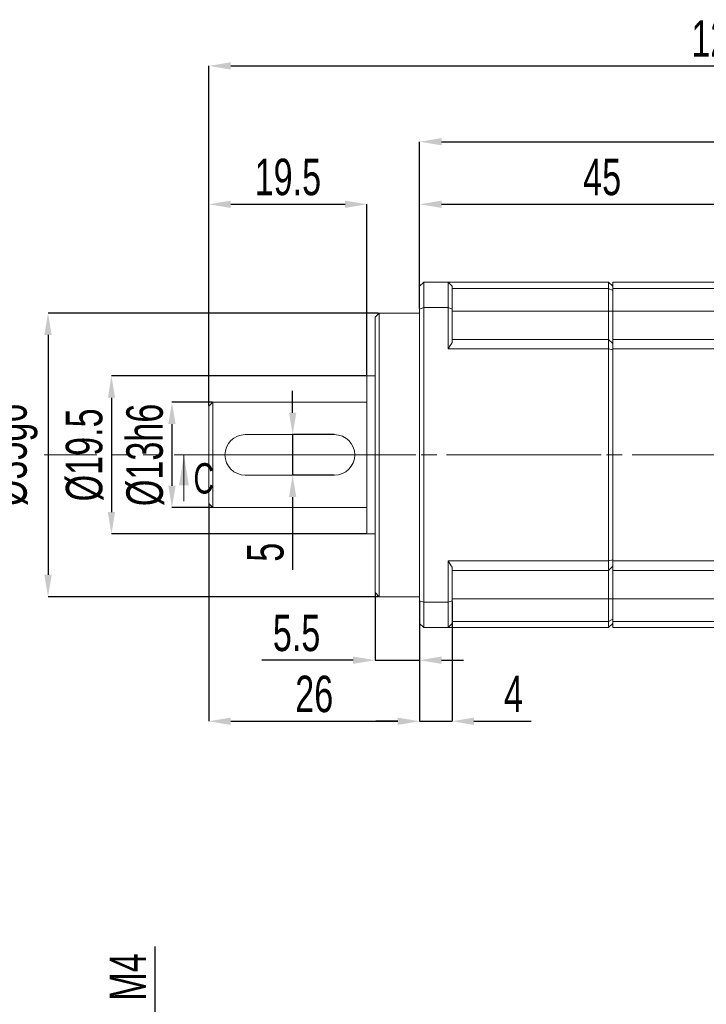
# Model space of a CAD drawing. Header units: millimetres. Extents: x 2549 to 2866, y 221 to 444.
# Tile 3 of 5: x 2634 to 2691, y 305 to 386. Entities that reach past the tile are written whole.
import ezdxf

# ---------------------------------------------------------------- set-up
doc = ezdxf.new("R2010")
doc.units = ezdxf.units.MM
for name, pattern in [('CENTER2', [28.575, 19.05, -3.175, 3.175, -3.175]), ('CENTERX2', [20.32, 12.7, -2.54, 2.54, -2.54]), ('PHANTOM', [12.7, 6.35, -1.27, 1.27, -1.27, 1.27, -1.27])]:
    doc.linetypes.add(name, pattern=pattern)
doc.layers.add('3中心线层', color=1, linetype='CENTER2')
doc.layers.add('6文字层', color=3, linetype='Continuous')
doc.styles.add('SLDTEXTSTYLE2', font='TXT', dxfattribs={"width": 0.7})
doc.dimstyles.new('SLDDIMSTYLE12', dxfattribs={"dimtxt": 3, "dimasz": 1.8, "dimexe": 0, "dimexo": 0.0625, "dimgap": 0.75, "dimtad": 1, "dimlfac": 1.5, "dimrnd": 1e-09, "dimzin": 12, "dimdsep": 46, "dimtxsty": 'SLDTEXTSTYLE2', "dimsah": 1, "dimcen": 0.09, "dimadec": 0, "dimazin": 3, "dimtfac": 1, "dimtmove": 0, "dimatfit": 0, "dimfxl": 1, "dimfrac": 2, "dimtolj": 1, "dimtzin": 12, "dimarcsym": 0})
doc.dimstyles.new('SLDDIMSTYLE4', dxfattribs={"dimtxt": 3, "dimasz": 1.8, "dimexe": 0, "dimexo": 0.0625, "dimgap": 0.75, "dimtad": 1, "dimlfac": 1.5, "dimrnd": 1e-09, "dimzin": 12, "dimdsep": 46, "dimtxsty": 'SLDTEXTSTYLE2', "dimsah": 1, "dimcen": 0.09, "dimadec": 0, "dimazin": 3, "dimtfac": 1, "dimtofl": 0, "dimtmove": 0, "dimatfit": 3, "dimfxl": 1, "dimfrac": 2, "dimtolj": 1, "dimtzin": 12, "dimarcsym": 0})
doc.dimstyles.new('SLDDIMSTYLE5', dxfattribs={"dimtxt": 3, "dimasz": 1.8, "dimexe": 0, "dimexo": 0.0625, "dimgap": 0.75, "dimtad": 1, "dimlfac": 1.5, "dimrnd": 1e-09, "dimzin": 12, "dimdsep": 46, "dimtxsty": 'SLDTEXTSTYLE2', "dimsah": 1, "dimcen": 0.09, "dimadec": 0, "dimazin": 3, "dimtfac": 1, "dimtmove": 0, "dimatfit": 0, "dimfxl": 1, "dimfrac": 2, "dimtolj": 1, "dimtzin": 12, "dimarcsym": 0})
doc.dimstyles.new('SLDDIMSTYLE8', dxfattribs={"dimtxt": 3, "dimasz": 1.8, "dimexe": 0, "dimexo": 0.0625, "dimgap": 0.75, "dimtad": 1, "dimlfac": 1.5, "dimrnd": 1e-09, "dimzin": 12, "dimdsep": 46, "dimtxsty": 'SLDTEXTSTYLE2', "dimsah": 1, "dimcen": 0.09, "dimadec": 0, "dimazin": 3, "dimtfac": 1, "dimtofl": 0, "dimtmove": 0, "dimatfit": 3, "dimfxl": 1, "dimfrac": 2, "dimtolj": 1, "dimarcsym": 0})
doc.dimstyles.new('SLDDIMSTYLE9', dxfattribs={"dimtxt": 3, "dimasz": 1.8, "dimexe": 0, "dimexo": 0.0625, "dimgap": 0.75, "dimtad": 1, "dimlfac": 1.5, "dimrnd": 1e-09, "dimzin": 12, "dimdsep": 46, "dimtxsty": 'SLDTEXTSTYLE2', "dimsah": 1, "dimcen": 0.09, "dimadec": 0, "dimazin": 3, "dimtfac": 1, "dimtofl": 0, "dimtmove": 0, "dimatfit": 3, "dimfxl": 1, "dimfrac": 2, "dimtolj": 1, "dimarcsym": 0})

# ---------------------------------------------------------------- blocks, each defined once
blk = doc.blocks.new('*D52')
at = {"layer": '6文字层', "color": 0, "lineweight": -2}
for p, q in [((2650.027, 354.372), (2650.027, 382.306)), ((2651.827, 382.306), (2732.227, 382.306)), ((2734.027, 346.039), (2734.027, 382.306))]:
    blk.add_line(p, q, dxfattribs=at)
at = {"layer": '6文字层', "color": 0}
for points in [[(2651.827, 382.606), (2651.827, 382.006), (2650.027, 382.306)], [(2732.227, 382.006), (2732.227, 382.606), (2734.027, 382.306)]]:
    blk.add_solid(points, dxfattribs=at)
at = {"layer": 'Defpoints', "color": 0}
for p in [(2734.027, 382.306), (2650.027, 354.309), (2734.027, 345.976)]:
    blk.add_point(p, dxfattribs=at)
at = {"layer": '6文字层', "color": 0, "insert": (2692.027, 386.056), "char_height": 3, "attachment_point": 2, "style": 'SLDTEXTSTYLE2'}
blk.add_mtext('\\A1;126', dxfattribs=at)
blk = doc.blocks.new('*D53')
at = {"layer": '6文字层', "color": 0, "lineweight": -2}
for p, q in [((2667.36, 362.365), (2667.36, 376.073)), ((2669.16, 376.073), (2732.227, 376.073)), ((2734.027, 346.039), (2734.027, 376.073))]:
    blk.add_line(p, q, dxfattribs=at)
at = {"layer": '6文字层', "color": 0}
for points in [[(2669.16, 376.373), (2669.16, 375.773), (2667.36, 376.073)], [(2732.227, 375.773), (2732.227, 376.373), (2734.027, 376.073)]]:
    blk.add_solid(points, dxfattribs=at)
at = {"layer": 'Defpoints', "color": 0}
for p in [(2734.027, 376.073), (2667.36, 362.302), (2734.027, 345.976)]:
    blk.add_point(p, dxfattribs=at)
at = {"layer": '6文字层', "color": 0, "insert": (2700.694, 379.823), "char_height": 3, "attachment_point": 2, "style": 'SLDTEXTSTYLE2'}
blk.add_mtext('\\A1;100', dxfattribs=at)
blk = doc.blocks.new('*D54')
at = {"layer": '6文字层', "color": 0, "lineweight": -2}
for p, q in [((2667.36, 362.365), (2667.36, 370.924)), ((2669.16, 370.924), (2695.56, 370.924)), ((2697.36, 359.098), (2697.36, 370.924))]:
    blk.add_line(p, q, dxfattribs=at)
at = {"layer": '6文字层', "color": 0}
for points in [[(2669.16, 371.224), (2669.16, 370.624), (2667.36, 370.924)], [(2695.56, 370.624), (2695.56, 371.224), (2697.36, 370.924)]]:
    blk.add_solid(points, dxfattribs=at)
at = {"layer": 'Defpoints', "color": 0}
for p in [(2697.36, 370.924), (2667.36, 362.302), (2697.36, 359.035)]:
    blk.add_point(p, dxfattribs=at)
at = {"layer": '6文字层', "color": 0, "insert": (2682.36, 374.674), "char_height": 3, "attachment_point": 2, "style": 'SLDTEXTSTYLE2'}
blk.add_mtext('\\A1;45', dxfattribs=at)
blk = doc.blocks.new('*D55')
at = {"layer": '6文字层', "color": 0, "lineweight": -2}
for p, q in [((2650.027, 346.247), (2650.027, 328.397)), ((2667.36, 338.254), (2667.36, 328.397)), ((2651.827, 328.397), (2665.56, 328.397))]:
    blk.add_line(p, q, dxfattribs=at)
at = {"layer": '6文字层', "color": 0}
for points in [[(2651.827, 328.697), (2651.827, 328.097), (2650.027, 328.397)], [(2665.56, 328.097), (2665.56, 328.697), (2667.36, 328.397)]]:
    blk.add_solid(points, dxfattribs=at)
at = {"layer": 'Defpoints', "color": 0}
for p in [(2650.027, 346.309), (2667.36, 338.317), (2667.36, 328.397)]:
    blk.add_point(p, dxfattribs=at)
at = {"layer": '6文字层', "color": 0, "insert": (2658.694, 332.147), "char_height": 3, "attachment_point": 2, "style": 'SLDTEXTSTYLE2'}
blk.add_mtext('\\A1;26', dxfattribs=at)
blk = doc.blocks.new('*D56')
at = {"layer": '6文字层', "color": 0, "lineweight": -2}
for p, q in [((2650.027, 354.372), (2650.027, 370.924)), ((2651.827, 370.924), (2661.227, 370.924)), ((2663.027, 356.872), (2663.027, 370.924))]:
    blk.add_line(p, q, dxfattribs=at)
at = {"layer": '6文字层', "color": 0}
for points in [[(2651.827, 371.224), (2651.827, 370.624), (2650.027, 370.924)], [(2661.227, 370.624), (2661.227, 371.224), (2663.027, 370.924)]]:
    blk.add_solid(points, dxfattribs=at)
at = {"layer": 'Defpoints', "color": 0}
for p in [(2663.027, 370.924), (2663.027, 356.809), (2650.027, 354.309)]:
    blk.add_point(p, dxfattribs=at)
at = {"layer": '6文字层', "color": 0, "insert": (2656.527, 374.674), "char_height": 3, "attachment_point": 2, "style": 'SLDTEXTSTYLE2'}
blk.add_mtext('\\A1;19.5', dxfattribs=at)
blk = doc.blocks.new('*D57')
at = {"layer": '6文字层', "color": 0, "lineweight": -2}
for p, q in [((2663.694, 338.914), (2663.694, 333.421)), ((2667.36, 338.254), (2667.36, 333.421)), ((2661.894, 333.421), (2654.394, 333.421)), ((2663.694, 333.421), (2667.36, 333.421)), ((2669.16, 333.421), (2670.96, 333.421))]:
    blk.add_line(p, q, dxfattribs=at)
at = {"layer": '6文字层', "color": 0}
for points in [[(2661.894, 333.121), (2661.894, 333.721), (2663.694, 333.421)], [(2669.16, 333.721), (2669.16, 333.121), (2667.36, 333.421)]]:
    blk.add_solid(points, dxfattribs=at)
at = {"layer": 'Defpoints', "color": 0}
for p in [(2663.694, 338.976), (2667.36, 338.317), (2667.36, 333.421)]:
    blk.add_point(p, dxfattribs=at)
at = {"layer": '6文字层', "color": 0, "insert": (2657.244, 337.171), "char_height": 3, "attachment_point": 2, "style": 'SLDTEXTSTYLE2'}
blk.add_mtext('\\A1;5.5', dxfattribs=at)
blk = doc.blocks.new('*D58')
at = {"layer": '6文字层', "color": 0, "lineweight": -2}
for p, q in [((2667.36, 338.254), (2667.36, 328.397)), ((2670.027, 338.254), (2670.027, 328.397)), ((2665.56, 328.397), (2663.76, 328.397)), ((2667.36, 328.397), (2670.027, 328.397)), ((2671.827, 328.397), (2676.527, 328.397))]:
    blk.add_line(p, q, dxfattribs=at)
at = {"layer": '6文字层', "color": 0}
for points in [[(2665.56, 328.097), (2665.56, 328.697), (2667.36, 328.397)], [(2671.827, 328.697), (2671.827, 328.097), (2670.027, 328.397)]]:
    blk.add_solid(points, dxfattribs=at)
at = {"layer": 'Defpoints', "color": 0}
for p in [(2667.36, 338.317), (2670.027, 338.317), (2670.027, 328.397)]:
    blk.add_point(p, dxfattribs=at)
at = {"layer": '6文字层', "color": 0, "insert": (2675.077, 332.147), "char_height": 3, "attachment_point": 2, "style": 'SLDTEXTSTYLE2'}
blk.add_mtext('\\A1;4', dxfattribs=at)
blk = doc.blocks.new('*D66')
at = {"layer": '6文字层', "color": 0, "lineweight": -2}
for p, q in [((2650.298, 354.643), (2647, 354.643)), ((2647, 352.843), (2647, 347.776)), ((2650.298, 345.976), (2647, 345.976))]:
    blk.add_line(p, q, dxfattribs=at)
at = {"layer": '6文字层', "color": 0}
for points in [[(2647.3, 352.843), (2646.7, 352.843), (2647, 354.643)], [(2646.7, 347.776), (2647.3, 347.776), (2647, 345.976)]]:
    blk.add_solid(points, dxfattribs=at)
at = {"layer": 'Defpoints', "color": 0}
for p in [(2650.36, 354.643), (2647, 345.976), (2650.36, 345.976)]:
    blk.add_point(p, dxfattribs=at)
at = {"layer": '6文字层', "color": 0, "insert": (2643.25, 350.309), "char_height": 3, "attachment_point": 2, "rotation": 90, "style": 'SLDTEXTSTYLE2'}
blk.add_mtext('\\A1;%%c13h6', dxfattribs=at)
blk = doc.blocks.new('*D67')
at = {"layer": '6文字层', "color": 0, "lineweight": -2}
for p, q in [((2662.964, 356.809), (2642.027, 356.809)), ((2642.027, 355.009), (2642.027, 345.609)), ((2662.964, 343.809), (2642.027, 343.809))]:
    blk.add_line(p, q, dxfattribs=at)
at = {"layer": '6文字层', "color": 0}
for points in [[(2642.327, 355.009), (2641.727, 355.009), (2642.027, 356.809)], [(2641.727, 345.609), (2642.327, 345.609), (2642.027, 343.809)]]:
    blk.add_solid(points, dxfattribs=at)
at = {"layer": 'Defpoints', "color": 0}
for p in [(2663.027, 356.809), (2642.027, 343.809), (2663.027, 343.809)]:
    blk.add_point(p, dxfattribs=at)
at = {"layer": '6文字层', "color": 0, "insert": (2638.277, 350.309), "char_height": 3, "attachment_point": 2, "rotation": 90, "style": 'SLDTEXTSTYLE2'}
blk.add_mtext('\\A1;%%c19.5', dxfattribs=at)
blk = doc.blocks.new('*D68')
at = {"layer": '6文字层', "color": 0, "lineweight": -2}
for p, q in [((2663.964, 361.976), (2636.814, 361.976)), ((2636.814, 360.176), (2636.814, 340.443)), ((2663.964, 338.643), (2636.814, 338.643))]:
    blk.add_line(p, q, dxfattribs=at)
at = {"layer": '6文字层', "color": 0}
for points in [[(2637.114, 360.176), (2636.514, 360.176), (2636.814, 361.976)], [(2636.514, 340.443), (2637.114, 340.443), (2636.814, 338.643)]]:
    blk.add_solid(points, dxfattribs=at)
at = {"layer": 'Defpoints', "color": 0}
for p in [(2664.027, 361.976), (2636.814, 338.643), (2664.027, 338.643)]:
    blk.add_point(p, dxfattribs=at)
at = {"layer": '6文字层', "color": 0, "insert": (2632.064, 350.309), "char_height": 3, "attachment_point": 2, "rotation": 90, "style": 'SLDTEXTSTYLE2'}
blk.add_mtext('\\A1;%%c35g6', dxfattribs=at)
blk = doc.blocks.new('*D69')
at = {"layer": '6文字层', "color": 0, "lineweight": -2}
for p, q in [((2656.922, 353.776), (2656.922, 355.576)), ((2660.298, 351.976), (2656.922, 351.976)), ((2656.922, 351.976), (2656.922, 348.643)), ((2660.298, 348.643), (2656.922, 348.643)), ((2656.922, 346.843), (2656.922, 340.853))]:
    blk.add_line(p, q, dxfattribs=at)
at = {"layer": '6文字层', "color": 0}
for points in [[(2656.622, 353.776), (2657.222, 353.776), (2656.922, 351.976)], [(2657.222, 346.843), (2656.622, 346.843), (2656.922, 348.643)]]:
    blk.add_solid(points, dxfattribs=at)
at = {"layer": 'Defpoints', "color": 0}
for p in [(2660.36, 351.976), (2656.922, 348.643), (2660.36, 348.643)]:
    blk.add_point(p, dxfattribs=at)
at = {"layer": '6文字层', "color": 0, "insert": (2653.172, 342.303), "char_height": 3, "attachment_point": 2, "rotation": 90, "style": 'SLDTEXTSTYLE2'}
blk.add_mtext('\\A1;5', dxfattribs=at)
blk = doc.blocks.new('*D77')
at = {"layer": '6文字层', "color": 0, "lineweight": -2}
for p, q in [((2645.622, 299.735), (2645.622, 309.861)), ((2657.964, 297.935), (2645.622, 297.935)), ((2645.622, 295.269), (2645.622, 297.935)), ((2657.964, 295.269), (2645.622, 295.269)), ((2645.622, 293.469), (2645.622, 291.669))]:
    blk.add_line(p, q, dxfattribs=at)
at = {"layer": '6文字层', "color": 0}
for points in [[(2645.322, 299.735), (2645.922, 299.735), (2645.622, 297.935)], [(2645.922, 293.469), (2645.322, 293.469), (2645.622, 295.269)]]:
    blk.add_solid(points, dxfattribs=at)
at = {"layer": 'Defpoints', "color": 0}
for p in [(2645.622, 297.935), (2658.027, 297.935), (2658.027, 295.269)]:
    blk.add_point(p, dxfattribs=at)
at = {"layer": '6文字层', "color": 0, "insert": (2641.872, 307.361), "char_height": 3, "attachment_point": 2, "rotation": 90, "style": 'SLDTEXTSTYLE2'}
blk.add_mtext('\\A1;M4', dxfattribs=at)

msp = doc.modelspace()

# ---------------------------------------------------------------- linework, layer by layer
at = {"color": 7, "linetype": 'Continuous', "lineweight": 15}
for p, q in [((2667.360191, 364.176154), (2667.693525, 364.509487)), ((2667.693525, 364.509487), (2667.693525, 362.425775)), ((2667.693525, 364.509487), (2669.693526, 364.509487)), ((2669.693526, 362.425775), (2669.693526, 364.509487)), ((2669.693526, 364.509487), (2670.026858, 364.176154)), ((2669.693526, 364.509487), (2682.893525, 364.509487)), ((2682.893525, 364.003565), (2682.893525, 364.509487)), ((2683.226859, 364.176154), (2682.893525, 364.509487)), ((2697.360192, 364.509487), (2683.226859, 364.509487)), ((2683.226859, 364.509487), (2683.226859, 364.003565)), ((2667.360191, 362.302263), (2667.360191, 364.176154)), ((2670.026858, 364.176154), (2670.026858, 362.302263)), ((2670.026858, 364.003565), (2682.893525, 364.003565)), ((2682.893525, 362.142821), (2682.893525, 364.003565)), ((2683.226859, 363.827993), (2682.893525, 364.003565)), ((2697.360192, 364.003565), (2683.226859, 364.003565)), ((2683.226859, 364.003565), (2683.226859, 362.142821)), ((2667.360191, 362.302263), (2667.693525, 362.425775)), ((2667.360191, 338.316711), (2667.360191, 362.302263)), ((2667.693525, 362.425775), (2667.693525, 338.193199)), ((2669.693526, 362.425775), (2667.693525, 362.425775)), ((2669.693526, 359.035184), (2669.693526, 362.425775)), ((2669.693526, 362.425775), (2670.026858, 362.302263)), ((2670.026858, 362.302263), (2670.026858, 359.555748)), ((2670.026858, 362.142821), (2682.893525, 362.142821)), ((2682.893525, 359.809487), (2682.893525, 362.142821)), ((2683.226859, 362.142821), (2682.893525, 362.142821)), ((2697.360192, 362.142821), (2683.226859, 362.142821)), ((2683.226859, 362.142821), (2683.226859, 359.809487)), ((2664.026858, 361.976154), (2663.693524, 361.642821)), ((2663.693524, 338.976153), (2663.693524, 361.642821)), ((2667.360191, 361.976154), (2664.026858, 361.976154)), ((2664.026858, 361.976154), (2664.026858, 338.642821)), ((2670.026858, 359.809487), (2682.893525, 359.809487)), ((2682.893525, 359.035184), (2682.893525, 359.809487)), ((2683.226859, 359.476154), (2682.893525, 359.809487)), ((2697.360192, 359.809487), (2683.226859, 359.809487)), ((2683.226859, 359.809487), (2683.226859, 359.035184)), ((2682.893525, 359.035184), (2669.693526, 359.035184)), ((2682.893525, 341.583791), (2682.893525, 359.035184)), ((2683.226859, 358.940439), (2682.893525, 359.035184)), ((2697.360192, 359.035184), (2683.226859, 359.035184)), ((2683.226859, 359.035184), (2683.226859, 341.583791)), ((2663.693524, 356.809487), (2663.026858, 356.809487)), ((2663.026858, 343.809487), (2663.026858, 356.809487)), ((2650.360191, 354.642821), (2650.026857, 354.309487)), ((2650.026857, 346.309487), (2650.026857, 354.309487)), ((2663.026858, 354.642821), (2650.360191, 354.642821)), ((2650.360191, 354.642821), (2650.360191, 345.976154)), ((2653.026858, 351.976154), (2660.360191, 351.976154)), ((2660.360191, 348.642821), (2653.026858, 348.642821)), ((2650.026857, 346.309487), (2650.360191, 345.976154)), ((2650.360191, 345.976154), (2663.026858, 345.976154)), ((2663.026858, 343.809487), (2663.693524, 343.809487)), ((2669.693526, 338.193199), (2669.693526, 341.583791)), ((2669.693526, 341.583791), (2682.893525, 341.583791)), ((2670.026858, 341.063227), (2670.026858, 338.316711)), ((2683.226859, 341.678535), (2682.893525, 341.583791)), ((2682.893525, 340.809487), (2682.893525, 341.583791)), ((2683.226859, 341.142821), (2682.893525, 340.809487)), ((2697.360192, 341.583791), (2683.226859, 341.583791)), ((2683.226859, 341.583791), (2683.226859, 340.809487)), ((2670.026858, 340.809487), (2682.893525, 340.809487)), ((2682.893525, 338.476154), (2682.893525, 340.809487)), ((2697.360192, 340.809487), (2683.226859, 340.809487)), ((2683.226859, 340.809487), (2683.226859, 338.476154)), ((2663.693524, 338.976153), (2664.026858, 338.642821)), ((2664.026858, 338.642821), (2667.360191, 338.642821)), ((2667.360191, 336.442821), (2667.360191, 338.316711)), ((2667.360191, 338.316711), (2667.693525, 338.193199)), ((2667.693525, 338.193199), (2669.693526, 338.193199)), ((2667.693525, 338.193199), (2667.693525, 336.109488)), ((2669.693526, 338.193199), (2670.026858, 338.316711)), ((2669.693526, 336.109488), (2669.693526, 338.193199)), ((2670.026858, 338.476154), (2682.893525, 338.476154)), ((2670.026858, 338.316711), (2670.026858, 336.442821)), ((2683.226859, 338.476154), (2682.893525, 338.476154)), ((2682.893525, 336.61541), (2682.893525, 338.476154)), ((2697.360192, 338.476154), (2683.226859, 338.476154)), ((2683.226859, 338.476154), (2683.226859, 336.61541)), ((2667.693525, 336.109488), (2667.360191, 336.442821)), ((2669.693526, 336.109488), (2670.026858, 336.442821)), ((2670.026858, 336.61541), (2682.893525, 336.61541)), ((2682.893525, 336.61541), (2683.226859, 336.790981)), ((2682.893525, 336.109488), (2682.893525, 336.61541)), ((2682.893525, 336.109488), (2683.226859, 336.442821)), ((2697.360192, 336.61541), (2683.226859, 336.61541)), ((2683.226859, 336.61541), (2683.226859, 336.109488)), ((2669.693526, 336.109488), (2667.693525, 336.109488)), ((2669.693526, 336.109488), (2682.893525, 336.109488)), ((2697.360192, 336.109488), (2683.226859, 336.109488))]:
    msp.add_line(p, q, dxfattribs=at)
at = {"color": 7, "linetype": 'Continuous', "lineweight": 0}
msp.add_line((2647.987834, 346.509487), (2647.987834, 350.309487), dxfattribs=at)
at = {"color": 7, "linetype": 'Continuous', "lineweight": 15}
for centre, radius, start, end in [((2683.893525, 350.309487), 16.666667, 146.30473785, 148.42987133), ((2653.026858, 350.309487), 1.666667, 90, 270), ((2660.360192, 350.309487), 1.666667, 270, 90), ((2683.893525, 350.309487), 16.666667, 211.57012867, 213.69526215)]:
    msp.add_arc(centre, radius, start, end, dxfattribs=at)
at = {"color": 7, "linetype": 'Continuous', "lineweight": 0}
msp.add_solid([(2647.987834, 350.309487), (2647.587834, 347.809487), (2648.387834, 347.809487)], dxfattribs=at)
at = {"layer": '3中心线层', "linetype": 'PHANTOM', "lineweight": 0}
msp.add_line((2742.420762, 350.309487), (2636.489879, 350.309487), dxfattribs=at)
at = {"layer": '3中心线层', "linetype": 'CENTERX2', "lineweight": 0}
msp.add_line((2649.258025, 350.309487), (2719.826858, 350.309487), dxfattribs=at)

# ---------------------------------------------------------------- texts
at = {"color": 7, "linetype": 'Continuous', "insert": (2648.770287, 349.628058), "char_height": 2.5, "attachment_point": 1, "style": 'SLDTEXTSTYLE2'}
msp.add_mtext('C', dxfattribs=at)

# ---------------------------------------------------------------- dimensions: what is measured, and where the dimension line sits
at = {"layer": '6文字层'}
for base, p1, p2, dimstyle, picture, middle in [((2734.026858, 382.30619), (2650.026858, 354.309487), (2734.026858, 345.97607), 'SLDDIMSTYLE4', '*D52', (2692.026858, 382.30619)), ((2734.026858, 376.073151), (2667.360192, 362.302263), (2734.026858, 345.97607), 'SLDDIMSTYLE4', '*D53', (2700.693525, 376.073151)), ((2663.026858, 370.924118), (2650.026858, 354.309487), (2663.026858, 356.809487), 'SLDDIMSTYLE4', '*D56', (2656.526858, 370.924118)), ((2697.360192, 370.924118), (2667.360192, 362.302263), (2697.360192, 359.035184), 'SLDDIMSTYLE4', '*D54', (2682.360192, 370.924118)), ((2667.360192, 328.397167), (2650.026858, 346.309487), (2667.360192, 338.316712), 'SLDDIMSTYLE4', '*D55', (2658.693525, 328.397167)), ((2667.360192, 333.420792), (2663.693525, 338.976154), (2667.360192, 338.316712), 'SLDDIMSTYLE5', '*D57', (2657.243525, 333.420792)), ((2670.026858, 328.397167), (2667.360192, 338.316712), (2670.026858, 338.316712), 'SLDDIMSTYLE5', '*D58', (2675.076858, 328.397167))]:
    dim = msp.add_linear_dim(base=base, p1=p1, p2=p2, dimstyle=dimstyle, dxfattribs=at)
    dim.commit()
    dim.dimension.update_dxf_attribs({"geometry": picture, "text_midpoint": middle, "dimtype": 160})
for base, p1, p2, text, dimstyle, picture, middle in [((2636.814408, 338.642821), (2664.026858, 361.976154), (2664.026858, 338.642821), '%%c<>g6', 'SLDDIMSTYLE9', '*D68', (2636.814408, 350.309487)), ((2642.026858, 343.809487), (2663.026858, 356.809487), (2663.026858, 343.809487), '%%c<>', 'SLDDIMSTYLE4', '*D67', (2642.026858, 350.309487)), ((2646.999822, 345.976154), (2650.360192, 354.642821), (2650.360192, 345.976154), '%%c<>h6', 'SLDDIMSTYLE8', '*D66', (2646.999822, 350.309487)), ((2645.621778, 297.935272), (2658.026858, 295.268605), (2658.026858, 297.935272), 'M<>', 'SLDDIMSTYLE12', '*D77', (2645.621778, 307.361023))]:
    dim = msp.add_linear_dim(base=base, p1=p1, p2=p2, angle=90, text=text, dimstyle=dimstyle, dxfattribs=at)
    dim.commit()
    dim.dimension.update_dxf_attribs({"geometry": picture, "text_midpoint": middle, "dimtype": 160})
dim = msp.add_linear_dim(base=(2656.921759, 348.642821), p1=(2660.360192, 351.976154), p2=(2660.360192, 348.642821), angle=90, dimstyle='SLDDIMSTYLE5', dxfattribs=at)
dim.commit()
dim.dimension.update_dxf_attribs({"geometry": '*D69', "text_midpoint": (2656.921759, 342.302657), "dimtype": 160})

doc.saveas('drawing.dxf')
